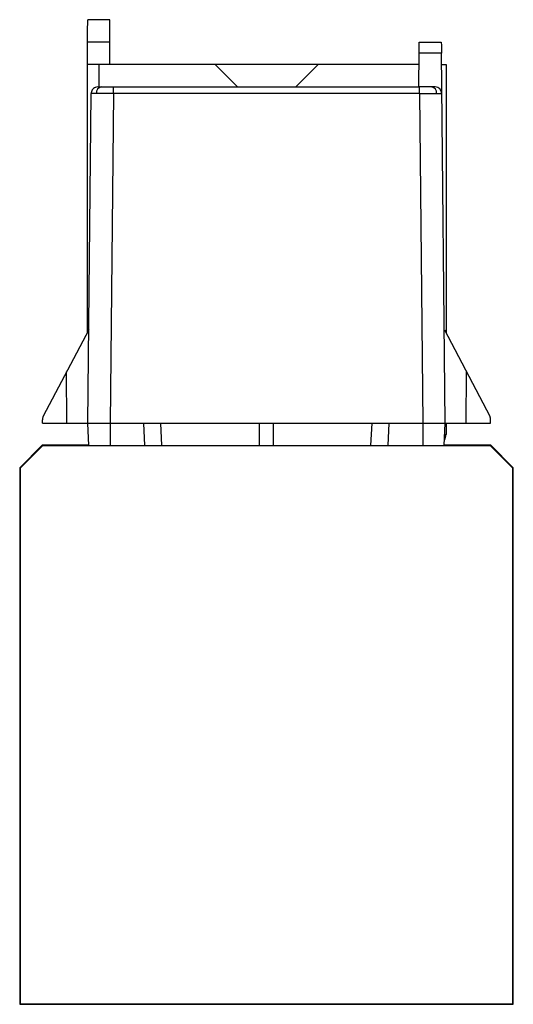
# Model space of a CAD drawing. Header units: millimetres. Extents: x -18 to 4.1, y -7.1 to 36.8.
import ezdxf

# ---------------------------------------------------------------- set-up
doc = ezdxf.new("R2010")
doc.units = ezdxf.units.MM

msp = doc.modelspace()

# ---------------------------------------------------------------- linework, layer by layer
at = {"color": 7, "linetype": 'Continuous', "lineweight": 25}
for p, q in [((-13.943, 36.829), (-14.929, 36.829)), ((-13.943, 34.829), (-13.943, 36.829)), ((-14.943, 22.897), (-14.943, 36.029)), ((-13.943, 35.829), (-14.943, 35.829)), ((-0.136, 35.829), (0.847, 35.829)), ((-0.154, 33.829), (-0.141, 35.333)), ((0.852, 35.333), (-0.141, 35.333)), ((1.025, 18.829), (0.852, 35.333)), ((-0.145, 34.829), (-14.943, 34.829)), ((-14.443, 34.829), (-14.443, 33.829)), ((-8.243, 33.829), (-9.243, 34.829)), ((-4.643, 34.829), (-5.643, 33.829)), ((0.858, 34.829), (1.057, 34.829)), ((1.057, 34.829), (1.057, 22.855)), ((-13.779, 33.532), (-13.779, 33.829)), ((-13.779, 33.829), (-0.129, 33.829)), ((-0.129, 33.532), (-0.129, 33.829)), ((-14.933, 18.829), (-14.779, 33.532)), ((-13.779, 33.532), (-13.933, 18.829)), ((-0.129, 33.532), (-13.779, 33.532)), ((-0.129, 33.532), (0.025, 18.829)), ((-14.889, 22.999), (-16.914, 19.153)), ((0.982, 22.999), (3.006, 19.153)), ((-15.87, 18.829), (-15.875, 21.125)), ((1.963, 18.829), (1.968, 21.125)), ((-16.954, 18.829), (-16.954, 18.99)), ((3.046, 18.829), (3.046, 18.99)), ((-16.954, 18.829), (3.046, 18.829)), ((-14.885, 17.843), (-14.933, 18.829)), ((-13.933, 18.829), (-13.933, 17.843)), ((-12.381, 17.843), (-12.421, 18.829)), ((-11.617, 17.843), (-11.664, 18.829)), ((-7.267, 17.843), (-7.267, 18.829)), ((-6.64, 17.843), (-6.64, 18.829)), ((-2.291, 17.843), (-2.243, 18.829)), ((-1.527, 17.843), (-1.486, 18.829)), ((0.025, 18.829), (0.025, 17.843)), ((0.977, 17.843), (1.025, 18.829)), ((1.057, 18.829), (1.057, 18.329)), ((1.001, 18.329), (1.057, 18.329)), ((-16.96, 17.857), (-17.968, 16.849)), ((-17.968, 16.835), (-16.96, 17.843)), ((-16.949, 17.817), (-17.942, 16.824)), ((-14.885, 17.857), (-16.96, 17.857)), ((-16.96, 17.843), (-16.949, 17.817)), ((-16.96, 17.843), (3.052, 17.843)), ((3.041, 17.817), (-16.949, 17.817)), ((3.052, 17.857), (0.978, 17.857)), ((3.041, 17.817), (3.052, 17.843)), ((4.034, 16.824), (3.041, 17.817)), ((4.06, 16.849), (3.052, 17.857)), ((3.052, 17.843), (4.06, 16.835)), ((-17.968, 16.849), (-17.968, -7.085)), ((-17.942, 16.824), (-17.968, 16.835)), ((-17.942, 16.824), (-17.942, -7.059)), ((4.06, 16.835), (4.034, 16.824)), ((4.034, -7.059), (4.034, 16.824)), ((4.06, -7.085), (4.06, 16.849)), ((-17.942, -7.059), (-17.968, -7.085)), ((-17.968, -7.085), (4.06, -7.085)), ((-17.942, -7.059), (4.034, -7.059)), ((4.034, -7.059), (4.06, -7.085))]:
    msp.add_line(p, q, dxfattribs=at)
at = {"color": 7, "linetype": 'Continuous', "lineweight": 25, "flags": 128}
for points in [[(-14.479, 33.829), (-14.537, 33.823), (-14.592, 33.807)], [(-14.772, 33.595), (-14.773, 33.59), (-14.779, 33.532)]]:
    msp.add_lwpolyline(points, dxfattribs=at)
at = {"color": 7, "linetype": 'Continuous', "lineweight": 25}
for centre, radius, start, end in [((-14.277, 33.561), 0.271, 98.3297, 185.8496), ((0.37, 33.561), 0.271, 354.1504, 81.6703), ((0.571, 33.529), 0.3, 0.6, 90), ((0.557, 18.329), 0.5, 329.6176, 0)]:
    msp.add_arc(centre, radius, start, end, dxfattribs=at)
for points, knots in [([(-14.943, 36.029), (-14.941, 36.148), (-14.937, 36.394), (-14.932, 36.654), (-14.929, 36.804), (-14.929, 36.821), (-14.929, 36.829)], [0, 0, 0, 0, 0.27266, 0.56184, 0.78737, 1, 1, 1, 1]), ([(-0.141, 35.333), (-0.14, 35.404), (-0.139, 35.55), (-0.137, 35.716), (-0.136, 35.813), (-0.136, 35.824), (-0.136, 35.829)], [0, 0, 0, 0, 0.270377, 0.562407, 0.78963, 1, 1, 1, 1]), ([(0.847, 35.829), (0.847, 35.82), (0.848, 35.802), (0.849, 35.668), (0.851, 35.502), (0.852, 35.388), (0.852, 35.333)], [0, 0, 0, 0, 0.270365, 0.562392, 0.78962, 1, 1, 1, 1]), ([(-14.479, 33.829), (-14.47, 33.829), (-14.453, 33.829), (-14.358, 33.829), (-14.317, 33.829)], [0, 0, 0, 0, 0.5600047, 1, 1, 1, 1]), ([(-14.317, 33.829), (-14.23, 33.829), (-14.077, 33.829), (-13.87, 33.829), (-13.779, 33.829)], [0, 0, 0, 0, 0.559992, 1, 1, 1, 1]), ([(0.409, 33.829), (0.323, 33.829), (0.169, 33.829), (-0.038, 33.829), (-0.129, 33.829)], [0, 0, 0, 0, 0.5599922, 1, 1, 1, 1]), ([(0.571, 33.829), (0.562, 33.829), (0.545, 33.829), (0.451, 33.829), (0.409, 33.829)], [0, 0, 0, 0, 0.560005, 1, 1, 1, 1]), ([(-14.589, 33.808), (-14.616, 33.795), (-14.671, 33.767), (-14.731, 33.698), (-14.769, 33.617), (-14.773, 33.56), (-14.775, 33.532)], [0, 0, 0, 0, 0.254082, 0.512741, 0.764561, 1, 1, 1, 1]), ([(-16.914, 19.153), (-16.92, 19.139), (-16.932, 19.115), (-16.945, 19.072), (-16.952, 19.03), (-16.953, 19.002), (-16.954, 18.99)], [0, 0, 0, 0, 0.365307, 0.656692, 0.840579, 1, 1, 1, 1]), ([(3.046, 18.99), (3.046, 19), (3.045, 19.023), (3.04, 19.055), (3.029, 19.106), (3.016, 19.132), (3.006, 19.153)], [0, 0, 0, 0, 0.13449, 0.284482, 0.460297, 1, 1, 1, 1])]:
    msp.add_open_spline(points, degree=3, knots=knots, dxfattribs=at)
for points in [[(-14.547, 33.533), (-14.614, 33.533), (-14.747, 33.534), (-14.768, 33.533), (-14.779, 33.532)], [(-13.779, 33.532), (-13.852, 33.532), (-13.998, 33.533), (-14.206, 33.534), (-14.396, 33.534), (-14.497, 33.533), (-14.547, 33.533)], [(-0.129, 33.532), (-0.056, 33.532), (0.09, 33.533), (0.298, 33.534), (0.489, 33.534), (0.589, 33.533), (0.64, 33.533)], [(0.64, 33.533), (0.706, 33.533), (0.84, 33.534), (0.861, 33.533), (0.871, 33.532)]]:
    msp.add_open_spline(points, degree=3, dxfattribs=at)

doc.saveas('drawing.dxf')
